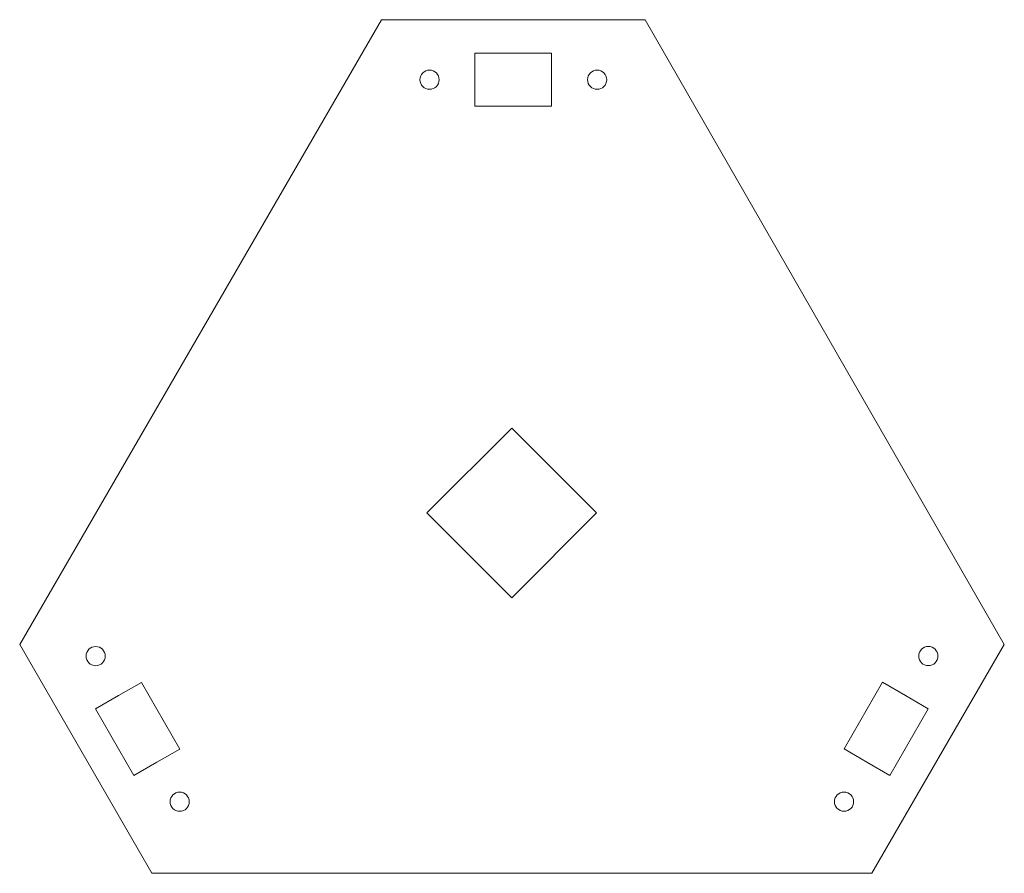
# Model space of a CAD drawing. Header units: millimetres. Extents: x -205 to 205, y 0 to 356.
import ezdxf

# ---------------------------------------------------------------- set-up
doc = ezdxf.new("R2010")
doc.units = ezdxf.units.MM

msp = doc.modelspace()

# ---------------------------------------------------------------- linework, layer by layer
at = {"color": 7, "linetype": 'Continuous', "lineweight": 15}
for p, q in [((-54.24, 355.61), (-204.99, 95.3)), ((-54.24, 355.61), (55.58, 355.61)), ((205.22, 95.3), (55.58, 355.61)), ((-15.42, 341.61), (-15.42, 319.61)), ((16.58, 341.61), (-15.42, 341.61)), ((16.58, 319.61), (16.58, 341.61)), ((-15.42, 319.61), (16.58, 319.61)), ((0, 185.51), (-35.35, 150.15)), ((35.35, 150.15), (0, 185.51)), ((-35.35, 150.15), (0, 114.8)), ((0, 114.8), (35.35, 150.15)), ((-149.99, 0), (-204.99, 95.3)), ((205.22, 95.3), (150.08, 0)), ((-154.3, 79.49), (-163.85, 74.02)), ((-138.3, 51.77), (-154.3, 79.49)), ((154.53, 79.57), (138.5, 51.88)), ((164.05, 74.07), (154.53, 79.57)), ((-163.85, 74.02), (-173.37, 68.52)), ((173.52, 68.47), (164.05, 74.07)), ((-173.37, 68.52), (-157.38, 40.81)), ((157.49, 40.77), (173.52, 68.47)), ((-147.83, 46.27), (-138.3, 51.77)), ((138.5, 51.88), (147.97, 46.28)), ((-157.38, 40.81), (-147.83, 46.27)), ((147.97, 46.28), (157.49, 40.77)), ((-149.99, 0), (150.08, 0))]:
    msp.add_line(p, q, dxfattribs=at)
for centre in [(-34.24, 330.61), (35.58, 330.61), (-173.34, 90.48), (173.56, 90.51), (-138.33, 29.82), (138.45, 29.83)]:
    msp.add_circle(centre, 4, dxfattribs=at)

doc.saveas('drawing.dxf')
